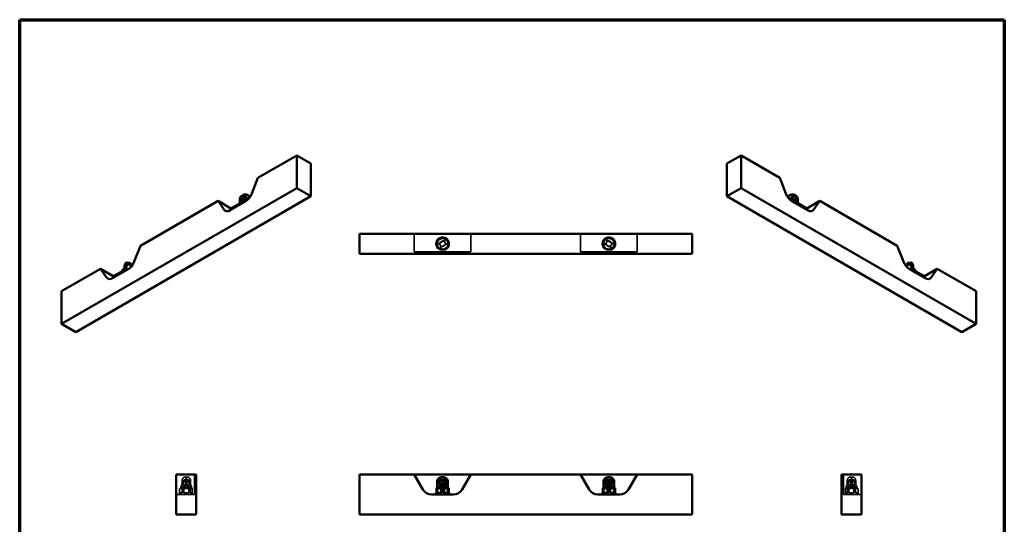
# Paper-space layout 'Sheet_1' of a CAD drawing. Header units: millimetres. Extents: x 1 to 117, y 1 to 117.
# Tile 6 of 6: x 1 to 117, y 58 to 117. Entities that reach past the tile are written whole.
import ezdxf

# ---------------------------------------------------------------- set-up
doc = ezdxf.new("R2010")
doc.units = ezdxf.units.MM
doc.linetypes.add('DASHED', pattern=[0.2068, 0.1655, -0.0413])
for name, color, linetype, lineweight in [('Border (ISO)', 7, 'Continuous', 70), ('Hidden (ISO)', 7, 'DASHED', 35), ('Visible (ISO)', 7, 'Continuous', 50), ('Visible Narrow (ISO)', 7, 'Continuous', 35)]:
    doc.layers.add(name, color=color, linetype=linetype, lineweight=lineweight)

# ---------------------------------------------------------------- blocks, each defined once
blk = doc.blocks.new('Borders Chauvet')
at = {"layer": 'Border (ISO)'}
for p, q in [((0.79, 117.32), (117.32, 117.32)), ((0.79, 0.79), (0.79, 117.32)), ((117.32, 117.32), (117.32, 0.79))]:
    blk.add_line(p, q, dxfattribs=at)

psp = doc.layouts.new('Sheet_1')

# ---------------------------------------------------------------- linework, layer by layer
at = {"layer": 'Hidden (ISO)', "ltscale": 26.224485}
for p, q in [((47.49, 92), (47.49, 89.87)), ((54.18, 92), (54.18, 89.87)), ((67.18, 92), (67.18, 89.87)), ((73.87, 92), (73.87, 89.87)), ((19.32, 61.17), (21.46, 61.17)), ((100.41, 61.17), (98.28, 61.17))]:
    psp.add_line(p, q, dxfattribs=at)
at = {"layer": 'Hidden (ISO)', "ltscale": 24.498201}
for p, q in [((50.11, 90.52), (50.11, 91.12)), ((50.21, 91.3), (50.73, 91.6)), ((50.94, 91.6), (51.46, 91.3)), ((51.57, 91.12), (51.57, 90.52)), ((69.79, 91.12), (69.79, 90.52)), ((70.42, 91.6), (69.9, 91.3)), ((71.15, 91.3), (70.63, 91.6)), ((71.25, 90.52), (71.25, 91.12))]:
    psp.add_line(p, q, dxfattribs=at)
at = {"layer": 'Hidden (ISO)', "ltscale": 22.947777}
for p, q in [((50.97, 91.18), (50.46, 90.89)), ((70.39, 91.18), (70.9, 90.89)), ((51.21, 90.75), (50.71, 90.46)), ((70.15, 90.75), (70.65, 90.46))]:
    psp.add_line(p, q, dxfattribs=at)
at = {"layer": 'Hidden (ISO)', "ltscale": 13.921444}
for p, q in [((50.97, 91.18), (51.22, 91.32)), ((70.39, 91.18), (70.14, 91.32)), ((50.71, 90.46), (50.46, 90.32)), ((70.65, 90.46), (70.9, 90.32))]:
    psp.add_line(p, q, dxfattribs=at)
at = {"layer": 'Hidden (ISO)', "ltscale": 30.222437}
for p, q in [((51.23, 90.76), (50.99, 91.19)), ((70.37, 91.19), (70.13, 90.76)), ((50.69, 90.45), (50.44, 90.88)), ((70.92, 90.88), (70.67, 90.45)), ((20.29, 63.22), (20.71, 63.22)), ((99.02, 63.22), (99.45, 63.22)), ((20.29, 62.9), (20.71, 62.9)), ((50.96, 62.9), (50.71, 62.9)), ((70.65, 62.9), (70.4, 62.9)), ((99.02, 62.9), (99.45, 62.9))]:
    psp.add_line(p, q, dxfattribs=at)
at = {"layer": 'Hidden (ISO)', "ltscale": 25.126461}
for p, q in [((48.51, 89.87), (47.49, 89.87)), ((54.18, 89.87), (53.16, 89.87)), ((68.2, 89.87), (67.18, 89.87)), ((73.87, 89.87), (72.85, 89.87)), ((21.46, 63.53), (21.46, 61.76)), ((98.28, 61.76), (98.28, 63.53))]:
    psp.add_line(p, q, dxfattribs=at)
at = {"layer": 'Hidden (ISO)', "ltscale": 25.319092}
for p, q in [((48.51, 89.87), (49.54, 89.87)), ((52.14, 89.87), (53.16, 89.87)), ((68.2, 89.87), (69.22, 89.87)), ((71.82, 89.87), (72.85, 89.87)), ((21.46, 61.17), (21.46, 61.76)), ((98.28, 61.76), (98.28, 61.17))]:
    psp.add_line(p, q, dxfattribs=at)
at = {"layer": 'Hidden (ISO)', "ltscale": 24.578541}
for p, q in [((52.14, 89.87), (49.54, 89.87)), ((71.82, 89.87), (69.22, 89.87))]:
    psp.add_line(p, q, dxfattribs=at)
at = {"layer": 'Hidden (ISO)', "ltscale": 13.921448}
for p, q in [((50.21, 90.74), (50.46, 90.89)), ((71.15, 90.74), (70.9, 90.89))]:
    psp.add_line(p, q, dxfattribs=at)
at = {"layer": 'Hidden (ISO)', "ltscale": 29.419594}
for p, q in [((50.63, 90.1), (50.21, 90.34)), ((51.46, 90.34), (51.05, 90.1)), ((69.9, 90.34), (70.31, 90.1)), ((70.73, 90.1), (71.15, 90.34))]:
    psp.add_line(p, q, dxfattribs=at)
at = {"layer": 'Hidden (ISO)', "ltscale": 25.970264}
for p, q in [((50.52, 90.1), (51.15, 90.1)), ((70.21, 90.1), (70.84, 90.1))]:
    psp.add_line(p, q, dxfattribs=at)
at = {"layer": 'Hidden (ISO)', "ltscale": 13.921449}
for p, q in [((51.46, 90.9), (51.21, 90.75)), ((69.9, 90.9), (70.15, 90.75))]:
    psp.add_line(p, q, dxfattribs=at)
at = {"layer": 'Hidden (ISO)', "ltscale": 10.76928}
for p, q in [((19.87, 62), (19.71, 61.84)), ((99.86, 62), (100.02, 61.84))]:
    psp.add_line(p, q, dxfattribs=at)
at = {"layer": 'Hidden (ISO)', "ltscale": 5.095852}
for p, q in [((19.72, 61.84), (19.71, 61.84)), ((100.01, 61.84), (100.02, 61.84))]:
    psp.add_line(p, q, dxfattribs=at)
at = {"layer": 'Hidden (ISO)', "ltscale": 27.401676}
for p, q in [((19.71, 61.17), (19.71, 61.84)), ((100.02, 61.84), (100.02, 61.17))]:
    psp.add_line(p, q, dxfattribs=at)
at = {"layer": 'Hidden (ISO)', "ltscale": 29.01354}
for p, q in [((19.72, 61.84), (19.72, 61.37)), ((20.02, 61.37), (20.02, 61.84)), ((20.2, 61.84), (20.2, 61.37)), ((20.8, 61.37), (20.8, 61.84)), ((20.98, 61.84), (20.98, 61.37)), ((98.75, 61.84), (98.75, 61.37)), ((98.93, 61.37), (98.93, 61.84)), ((99.53, 61.84), (99.53, 61.37)), ((99.71, 61.37), (99.71, 61.84)), ((100.01, 61.84), (100.01, 61.37))]:
    psp.add_line(p, q, dxfattribs=at)
at = {"layer": 'Hidden (ISO)', "ltscale": 5.91788}
for p, q in [((19.87, 62), (19.87, 62.12)), ((21.13, 62), (21.13, 62.12)), ((98.6, 62.12), (98.6, 62)), ((99.86, 62.12), (99.86, 62))]:
    psp.add_line(p, q, dxfattribs=at)
at = {"layer": 'Hidden (ISO)', "ltscale": 24.306326}
for p, q in [((21.13, 62), (19.87, 62)), ((98.6, 62), (99.86, 62))]:
    psp.add_line(p, q, dxfattribs=at)
at = {"layer": 'Hidden (ISO)', "ltscale": 23.410198}
for p, q in [((20.08, 62.11), (19.89, 62.11)), ((20.93, 62.11), (21.12, 62.11)), ((50.7, 62.11), (50.37, 62.11)), ((50.97, 62.11), (51.3, 62.11)), ((70.06, 62.11), (70.39, 62.11)), ((70.99, 62.11), (70.66, 62.11)), ((98.62, 62.11), (98.81, 62.11)), ((99.85, 62.11), (99.66, 62.11))]:
    psp.add_line(p, q, dxfattribs=at)
at = {"layer": 'Hidden (ISO)', "ltscale": 22.364609}
for p, q in [((20, 62.83), (20, 62.47)), ((21, 62.83), (21, 62.47)), ((50.46, 62.83), (50.46, 62.47)), ((70.9, 62.83), (70.9, 62.47)), ((98.73, 62.83), (98.73, 62.47)), ((99.74, 62.83), (99.74, 62.47))]:
    psp.add_line(p, q, dxfattribs=at)
at = {"layer": 'Hidden (ISO)', "ltscale": 10.191804}
for p, q in [((20.2, 61.84), (20.02, 61.84)), ((20.98, 61.84), (20.8, 61.84)), ((98.75, 61.84), (98.93, 61.84)), ((99.53, 61.84), (99.71, 61.84))]:
    psp.add_line(p, q, dxfattribs=at)
at = {"layer": 'Hidden (ISO)', "ltscale": 25.03767}
for p, q in [((20.24, 62.27), (20.77, 62.27)), ((50.99, 62.27), (50.68, 62.27)), ((70.68, 62.27), (70.37, 62.27)), ((98.97, 62.27), (99.5, 62.27))]:
    psp.add_line(p, q, dxfattribs=at)
at = {"layer": 'Hidden (ISO)', "ltscale": 22.364603}
for p, q in [((20.42, 62.47), (20.42, 62.83)), ((99.31, 62.47), (99.31, 62.83))]:
    psp.add_line(p, q, dxfattribs=at)
at = {"layer": 'Hidden (ISO)', "ltscale": 22.364601}
for p, q in [((20.58, 62.47), (20.58, 62.83)), ((99.16, 62.47), (99.16, 62.83))]:
    psp.add_line(p, q, dxfattribs=at)
at = {"layer": 'Hidden (ISO)', "ltscale": 6.207832}
for p, q in [((21.13, 62), (21.22, 61.9)), ((98.6, 62), (98.51, 61.9))]:
    psp.add_line(p, q, dxfattribs=at)
at = {"layer": 'Hidden (ISO)', "ltscale": 10.209755}
for p, q in [((21.22, 61.9), (21.22, 61.87)), ((98.51, 61.9), (98.51, 61.87))]:
    psp.add_line(p, q, dxfattribs=at)
at = {"layer": 'Hidden (ISO)', "ltscale": 31.296509}
for p, q in [((21.22, 61.87), (21.22, 61.37)), ((50.63, 61.87), (50.63, 61.37)), ((51.05, 61.37), (51.05, 61.87)), ((70.31, 61.37), (70.31, 61.87)), ((70.73, 61.87), (70.73, 61.37)), ((98.51, 61.87), (98.51, 61.37))]:
    psp.add_line(p, q, dxfattribs=at)
at = {"layer": 'Hidden (ISO)', "ltscale": 25.129641}
for p, q in [((20.02, 61.37), (19.72, 61.37)), ((20.8, 61.37), (20.2, 61.37)), ((98.93, 61.37), (99.53, 61.37)), ((99.71, 61.37), (100.01, 61.37))]:
    psp.add_line(p, q, dxfattribs=at)
at = {"layer": 'Hidden (ISO)', "ltscale": 24.119289}
for p, q in [((21.22, 61.37), (20.98, 61.37)), ((98.51, 61.37), (98.75, 61.37))]:
    psp.add_line(p, q, dxfattribs=at)
at = {"layer": 'Hidden (ISO)', "ltscale": 9.518778}
for p, q in [((21.22, 61.37), (21.22, 61.17)), ((50.52, 61.37), (50.52, 61.17)), ((51.15, 61.17), (51.15, 61.37)), ((70.21, 61.17), (70.21, 61.37)), ((70.84, 61.37), (70.84, 61.17)), ((98.51, 61.37), (98.51, 61.17))]:
    psp.add_line(p, q, dxfattribs=at)
at = {"layer": 'Hidden (ISO)', "ltscale": 25.585606}
for centre in [(50.84, 90.82), (70.52, 90.82)]:
    psp.add_circle(centre, 0.63, dxfattribs=at)
at = {"layer": 'Hidden (ISO)', "ltscale": 25.11762}
for centre in [(50.84, 90.82), (70.52, 90.82)]:
    psp.add_arc(centre, 0.787, 293.7533, 246.2467, dxfattribs=at)
at = {"layer": 'Hidden (ISO)', "ltscale": 25.852133}
for centre in [(20.29, 62.59), (20.71, 62.59), (99.02, 62.59), (99.45, 62.59)]:
    psp.add_ellipse(centre, major_axis=(0, 0.63), ratio=0.5, start_param=5.113699, end_param=7.452671, dxfattribs=at)
at = {"layer": 'Hidden (ISO)', "ltscale": 22.620617}
for centre, start_param, end_param in [((50.96, 62.59), 0, 1.169486), ((70.4, 62.59), 5.113699, 6.283185)]:
    psp.add_ellipse(centre, major_axis=(0, 0.63), ratio=0.866025, start_param=start_param, end_param=end_param, dxfattribs=at)
at = {"layer": 'Hidden (ISO)', "ltscale": 21.666374}
for centre, major_axis, ratio, start_param, end_param in [((20.5, 62.59), (0.608, -0.608), 0.267949, 4.049279, 4.45059), ((20.5, 62.59), (0.608, 0.608), 0.267949, 1.431285, 1.832596), ((20.5, 62.59), (0.608, -0.608), 0.267949, 1.308997, 1.710307), ((20.5, 62.59), (0.608, 0.608), 0.267949, 4.974188, 5.375499), ((50.84, 62.59), (0.546, -0.546), 0.57735, 3.78748, 4.18879), ((50.84, 62.59), (0.546, 0.546), 0.57735, 1.693085, 2.094395), ((70.52, 62.59), (-0.546, 0.546), 0.57735, 4.18879, 4.590101), ((70.52, 62.59), (-0.546, -0.546), 0.57735, 2.094395, 2.495706), ((99.23, 62.59), (-0.608, 0.608), 0.267949, 0.907687, 1.308997), ((99.23, 62.59), (-0.608, -0.608), 0.267949, 4.572878, 4.974188), ((99.23, 62.59), (-0.608, 0.608), 0.267949, 4.45059, 4.8519), ((99.23, 62.59), (-0.608, -0.608), 0.267949, 1.832596, 2.233906)]:
    psp.add_ellipse(centre, major_axis=major_axis, ratio=ratio, start_param=start_param, end_param=end_param, dxfattribs=at)
at = {"layer": 'Hidden (ISO)', "ltscale": 25.212025}
for centre, start_param, end_param in [((20.29, 62.59), 4.327992, 8.238377), ((99.45, 62.59), 4.327993, 8.238378)]:
    psp.add_ellipse(centre, major_axis=(0, 0.315), ratio=0.5, start_param=start_param, end_param=end_param, dxfattribs=at)
at = {"layer": 'Hidden (ISO)', "ltscale": 25.212027}
for centre, start_param, end_param in [((20.71, 62.59), 4.327993, 8.238378), ((99.02, 62.59), 4.327992, 8.238377)]:
    psp.add_ellipse(centre, major_axis=(0, 0.315), ratio=0.5, start_param=start_param, end_param=end_param, dxfattribs=at)
at = {"layer": 'Hidden (ISO)', "ltscale": 23.434624}
for centre, start_param, end_param in [((50.96, 62.59), 4.327992, 6.751132), ((70.4, 62.59), 5.815238, 8.238378)]:
    psp.add_ellipse(centre, major_axis=(0, 0.315), ratio=0.866025, start_param=start_param, end_param=end_param, dxfattribs=at)
at = {"layer": 'Hidden (ISO)', "ltscale": 23.298662}
for points, knots in [([(50.46, 90.89), (50.46, 90.89), (50.46, 90.89), (50.47, 90.89), (50.48, 90.9), (50.5, 90.92), (50.51, 90.93), (50.54, 90.96), (50.56, 90.99), (50.62, 91.04), (50.65, 91.07), (50.72, 91.1), (50.76, 91.12), (50.83, 91.14), (50.87, 91.15), (50.91, 91.16), (50.92, 91.16), (50.95, 91.17), (50.96, 91.17), (50.96, 91.18), (50.97, 91.18), (50.97, 91.18)], [-5.549832, -5.549832, -5.549832, -5.549832, -5.516355, -5.516355, -5.371698, -5.371698, -5.227041, -5.227041, -4.927212, -4.927212, -4.627383, -4.627383, -4.327554, -4.327554, -4.027725, -4.027725, -3.883068, -3.883068, -3.738411, -3.738411, -3.704933, -3.704933, -3.704933, -3.704933]), ([(70.9, 90.89), (70.9, 90.89), (70.9, 90.89), (70.89, 90.89), (70.88, 90.9), (70.86, 90.92), (70.85, 90.93), (70.82, 90.96), (70.8, 90.99), (70.74, 91.04), (70.71, 91.07), (70.64, 91.1), (70.6, 91.12), (70.53, 91.14), (70.49, 91.15), (70.45, 91.16), (70.44, 91.16), (70.41, 91.17), (70.4, 91.17), (70.4, 91.18), (70.39, 91.18), (70.39, 91.18)], [3.704934, 3.704934, 3.704934, 3.704934, 3.738411, 3.738411, 3.883068, 3.883068, 4.027725, 4.027725, 4.327554, 4.327554, 4.627383, 4.627383, 4.927212, 4.927212, 5.227041, 5.227041, 5.371698, 5.371698, 5.516355, 5.516355, 5.549833, 5.549833, 5.549833, 5.549833]), ([(51.21, 90.75), (51.21, 90.75), (51.21, 90.75), (51.2, 90.75), (51.19, 90.74), (51.18, 90.72), (51.17, 90.71), (51.14, 90.68), (51.11, 90.65), (51.06, 90.6), (51.02, 90.58), (50.96, 90.54), (50.92, 90.52), (50.84, 90.5), (50.81, 90.49), (50.77, 90.48), (50.75, 90.48), (50.73, 90.47), (50.72, 90.47), (50.71, 90.46), (50.71, 90.46), (50.71, 90.46)], [-5.549832, -5.549832, -5.549832, -5.549832, -5.516355, -5.516355, -5.371698, -5.371698, -5.227041, -5.227041, -4.927212, -4.927212, -4.627383, -4.627383, -4.327554, -4.327554, -4.027725, -4.027725, -3.883068, -3.883068, -3.738411, -3.738411, -3.704933, -3.704933, -3.704933, -3.704933]), ([(70.15, 90.75), (70.15, 90.75), (70.15, 90.75), (70.16, 90.75), (70.17, 90.74), (70.18, 90.72), (70.19, 90.71), (70.22, 90.68), (70.25, 90.65), (70.3, 90.6), (70.34, 90.58), (70.4, 90.54), (70.44, 90.52), (70.52, 90.5), (70.55, 90.49), (70.59, 90.48), (70.61, 90.48), (70.63, 90.47), (70.64, 90.47), (70.65, 90.46), (70.65, 90.46), (70.65, 90.46)], [3.704934, 3.704934, 3.704934, 3.704934, 3.738411, 3.738411, 3.883068, 3.883068, 4.027725, 4.027725, 4.327554, 4.327554, 4.627383, 4.627383, 4.927212, 4.927212, 5.227041, 5.227041, 5.371698, 5.371698, 5.516355, 5.516355, 5.549833, 5.549833, 5.549833, 5.549833]), ([(20.43, 62.47), (20.43, 62.46), (20.43, 62.46), (20.43, 62.44), (20.42, 62.42), (20.4, 62.39), (20.39, 62.37), (20.36, 62.33), (20.33, 62.31), (20.28, 62.28), (20.26, 62.27), (20.22, 62.27), (20.2, 62.28), (20.18, 62.31), (20.17, 62.33), (20.16, 62.37), (20.16, 62.39), (20.15, 62.42), (20.15, 62.44), (20.14, 62.46), (20.14, 62.46), (20.14, 62.47)], [3.704934, 3.704934, 3.704934, 3.704934, 3.738411, 3.738411, 3.883068, 3.883068, 4.027725, 4.027725, 4.327554, 4.327554, 4.627383, 4.627383, 4.927212, 4.927212, 5.227041, 5.227041, 5.371698, 5.371698, 5.516355, 5.516355, 5.549833, 5.549833, 5.549833, 5.549833]), ([(20.57, 62.47), (20.57, 62.46), (20.57, 62.46), (20.58, 62.44), (20.58, 62.42), (20.6, 62.39), (20.61, 62.37), (20.64, 62.33), (20.67, 62.31), (20.72, 62.28), (20.75, 62.27), (20.79, 62.27), (20.8, 62.28), (20.82, 62.31), (20.83, 62.33), (20.84, 62.37), (20.84, 62.39), (20.85, 62.42), (20.85, 62.44), (20.86, 62.46), (20.86, 62.46), (20.86, 62.47)], [3.704934, 3.704934, 3.704934, 3.704934, 3.738411, 3.738411, 3.883068, 3.883068, 4.027725, 4.027725, 4.327554, 4.327554, 4.627383, 4.627383, 4.927212, 4.927212, 5.227041, 5.227041, 5.371698, 5.371698, 5.516355, 5.516355, 5.549833, 5.549833, 5.549833, 5.549833]), ([(99.17, 62.47), (99.17, 62.46), (99.16, 62.46), (99.16, 62.44), (99.15, 62.42), (99.14, 62.39), (99.13, 62.37), (99.09, 62.33), (99.07, 62.31), (99.01, 62.28), (98.99, 62.27), (98.95, 62.27), (98.93, 62.28), (98.91, 62.31), (98.9, 62.33), (98.89, 62.37), (98.89, 62.39), (98.88, 62.42), (98.88, 62.44), (98.88, 62.46), (98.88, 62.46), (98.87, 62.47)], [-5.549832, -5.549832, -5.549832, -5.549832, -5.516355, -5.516355, -5.371698, -5.371698, -5.227041, -5.227041, -4.927212, -4.927212, -4.627383, -4.627383, -4.327554, -4.327554, -4.027725, -4.027725, -3.883068, -3.883068, -3.738411, -3.738411, -3.704933, -3.704933, -3.704933, -3.704933]), ([(99.3, 62.47), (99.3, 62.46), (99.3, 62.46), (99.31, 62.44), (99.31, 62.42), (99.33, 62.39), (99.34, 62.37), (99.37, 62.33), (99.4, 62.31), (99.45, 62.28), (99.48, 62.27), (99.52, 62.27), (99.53, 62.28), (99.56, 62.31), (99.56, 62.33), (99.57, 62.37), (99.58, 62.39), (99.58, 62.42), (99.59, 62.44), (99.59, 62.46), (99.59, 62.46), (99.59, 62.47)], [-5.549832, -5.549832, -5.549832, -5.549832, -5.516355, -5.516355, -5.371698, -5.371698, -5.227041, -5.227041, -4.927212, -4.927212, -4.627383, -4.627383, -4.327554, -4.327554, -4.027725, -4.027725, -3.883068, -3.883068, -3.738411, -3.738411, -3.704933, -3.704933, -3.704933, -3.704933])]:
    psp.add_open_spline(points, degree=3, knots=knots, dxfattribs=at)
at = {"layer": 'Hidden (ISO)', "ltscale": 25.111591}
for points, weights in [([(20.02, 61.84), (19.87, 61.95), (19.72, 61.84)], [1.33766233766, 1.44612144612, 1.33766233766]), ([(20.2, 61.84), (20.5, 61.95), (20.8, 61.84)], [1, 1.08108108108, 1]), ([(99.53, 61.84), (99.23, 61.95), (98.93, 61.84)], [1, 1.08108108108, 1]), ([(100.01, 61.84), (99.86, 61.95), (99.71, 61.84)], [1.33766233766, 1.44612144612, 1.33766233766])]:
    psp.add_rational_spline(points, weights, degree=2, dxfattribs=at)
at = {"layer": 'Hidden (ISO)', "ltscale": 25.286861}
for points, knots in [([(20, 62.47), (20, 62.42), (19.99, 62.37), (19.97, 62.3), (19.96, 62.28), (19.95, 62.24), (19.94, 62.22), (19.92, 62.19), (19.91, 62.18), (19.89, 62.15), (19.89, 62.14), (19.87, 62.12), (19.87, 62.11), (19.89, 62.11), (19.9, 62.11), (19.92, 62.11), (19.94, 62.11), (19.97, 62.11), (20, 62.11), (20.04, 62.11), (20.07, 62.11), (20.16, 62.11), (20.23, 62.12), (20.32, 62.14), (20.35, 62.15), (20.4, 62.18), (20.43, 62.19), (20.47, 62.22), (20.49, 62.24), (20.52, 62.28), (20.53, 62.3), (20.57, 62.37), (20.58, 62.42), (20.58, 62.47)], [-6.782776, -6.782776, -6.782776, -6.782776, -6.410433, -6.410433, -6.224261, -6.224261, -6.03809, -6.03809, -5.829904, -5.829904, -5.621718, -5.621718, -5.071784, -5.071784, -4.796818, -4.796818, -4.521851, -4.521851, -4.246884, -4.246884, -3.971917, -3.971917, -3.421983, -3.421983, -3.213797, -3.213797, -3.005611, -3.005611, -2.81944, -2.81944, -2.633268, -2.633268, -2.260925, -2.260925, -2.260925, -2.260925]), ([(99.16, 62.47), (99.16, 62.42), (99.17, 62.37), (99.2, 62.3), (99.22, 62.28), (99.25, 62.24), (99.27, 62.22), (99.31, 62.19), (99.33, 62.18), (99.39, 62.15), (99.42, 62.14), (99.51, 62.12), (99.57, 62.11), (99.66, 62.11), (99.69, 62.11), (99.74, 62.11), (99.76, 62.11), (99.8, 62.11), (99.81, 62.11), (99.84, 62.11), (99.85, 62.11), (99.87, 62.11), (99.87, 62.12), (99.85, 62.14), (99.84, 62.15), (99.82, 62.18), (99.81, 62.19), (99.8, 62.22), (99.79, 62.24), (99.77, 62.28), (99.76, 62.3), (99.74, 62.37), (99.74, 62.42), (99.74, 62.47)], [-6.782776, -6.782776, -6.782776, -6.782776, -6.410433, -6.410433, -6.224261, -6.224261, -6.03809, -6.03809, -5.829904, -5.829904, -5.621718, -5.621718, -5.071784, -5.071784, -4.796818, -4.796818, -4.521851, -4.521851, -4.246884, -4.246884, -3.971917, -3.971917, -3.421983, -3.421983, -3.213797, -3.213797, -3.005611, -3.005611, -2.81944, -2.81944, -2.633268, -2.633268, -2.260926, -2.260926, -2.260926, -2.260926])]:
    psp.add_open_spline(points, degree=3, knots=knots, dxfattribs=at)
at = {"layer": 'Hidden (ISO)', "ltscale": 25.2878}
for points, knots in [([(21, 62.47), (21, 62.44), (21.01, 62.41), (21.02, 62.36), (21.02, 62.33), (21.04, 62.28), (21.05, 62.26), (21.07, 62.22), (21.07, 62.2), (21.09, 62.17), (21.1, 62.16), (21.12, 62.14), (21.12, 62.13), (21.13, 62.12), (21.13, 62.11), (21.11, 62.11), (21.1, 62.11), (21.08, 62.11), (21.06, 62.11), (21.03, 62.11), (21.01, 62.11), (20.97, 62.11), (20.94, 62.11), (20.87, 62.11), (20.81, 62.12), (20.72, 62.13), (20.69, 62.14), (20.64, 62.16), (20.61, 62.17), (20.56, 62.2), (20.54, 62.22), (20.5, 62.26), (20.48, 62.28), (20.45, 62.33), (20.44, 62.36), (20.43, 62.41), (20.42, 62.44), (20.42, 62.47)], [0, 0, 0, 0, 0.209937, 0.209937, 0.419874, 0.419874, 0.62981, 0.62981, 0.839747, 0.839747, 1.056867, 1.056867, 1.273988, 1.273988, 1.767803, 1.767803, 2.014711, 2.014711, 2.261618, 2.261618, 2.508526, 2.508526, 2.755434, 2.755434, 3.249249, 3.249249, 3.466369, 3.466369, 3.683489, 3.683489, 3.893426, 3.893426, 4.103363, 4.103363, 4.3133, 4.3133, 4.523236, 4.523236, 4.523236, 4.523236]), ([(98.73, 62.47), (98.73, 62.44), (98.73, 62.41), (98.72, 62.36), (98.71, 62.33), (98.7, 62.28), (98.69, 62.26), (98.67, 62.22), (98.66, 62.2), (98.64, 62.17), (98.63, 62.16), (98.62, 62.14), (98.61, 62.13), (98.6, 62.12), (98.6, 62.11), (98.62, 62.11), (98.63, 62.11), (98.66, 62.11), (98.67, 62.11), (98.7, 62.11), (98.72, 62.11), (98.77, 62.11), (98.79, 62.11), (98.87, 62.11), (98.93, 62.12), (99.01, 62.13), (99.04, 62.14), (99.1, 62.16), (99.13, 62.17), (99.17, 62.2), (99.2, 62.22), (99.24, 62.26), (99.25, 62.28), (99.28, 62.33), (99.29, 62.36), (99.31, 62.41), (99.31, 62.44), (99.31, 62.47)], [-9.046473, -9.046473, -9.046473, -9.046473, -8.836536, -8.836536, -8.626599, -8.626599, -8.416663, -8.416663, -8.206726, -8.206726, -7.989605, -7.989605, -7.772485, -7.772485, -7.27867, -7.27867, -7.031762, -7.031762, -6.784855, -6.784855, -6.537947, -6.537947, -6.291039, -6.291039, -5.797224, -5.797224, -5.580104, -5.580104, -5.362983, -5.362983, -5.153047, -5.153047, -4.94311, -4.94311, -4.733173, -4.733173, -4.523236, -4.523236, -4.523236, -4.523236])]:
    psp.add_open_spline(points, degree=3, knots=knots, dxfattribs=at)
at = {"layer": 'Hidden (ISO)', "ltscale": 29.987049}
for points in [[(21.22, 61.87), (21.11, 61.93), (20.98, 61.84)], [(98.51, 61.87), (98.63, 61.93), (98.75, 61.84)]]:
    psp.add_rational_spline(points, [1.02514225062, 1.06552563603, 1], degree=2, dxfattribs=at)
at = {"layer": 'Hidden (ISO)', "ltscale": 24.943213}
for points, knots in [([(50.46, 62.47), (50.46, 62.44), (50.46, 62.41), (50.47, 62.36), (50.48, 62.33), (50.51, 62.28), (50.52, 62.26), (50.56, 62.22), (50.58, 62.2), (50.62, 62.17), (50.65, 62.16), (50.7, 62.14), (50.73, 62.13), (50.82, 62.12), (50.89, 62.11), (51, 62.11), (51.03, 62.11), (51.09, 62.11), (51.12, 62.11), (51.18, 62.11), (51.21, 62.11), (51.26, 62.11), (51.29, 62.11), (51.36, 62.11), (51.39, 62.12), (51.43, 62.13), (51.44, 62.14), (51.45, 62.16), (51.46, 62.17), (51.47, 62.2), (51.47, 62.22), (51.47, 62.24), (51.47, 62.25), (51.47, 62.26)], [-9.046473, -9.046473, -9.046473, -9.046473, -8.836536, -8.836536, -8.626599, -8.626599, -8.416663, -8.416663, -8.206726, -8.206726, -7.989605, -7.989605, -7.772485, -7.772485, -7.27867, -7.27867, -7.031762, -7.031762, -6.784855, -6.784855, -6.537947, -6.537947, -6.291039, -6.291039, -5.797224, -5.797224, -5.580104, -5.580104, -5.362983, -5.362983, -5.153047, -5.153047, -5.088536, -5.088536, -5.088536, -5.088536]), ([(70.9, 62.47), (70.9, 62.44), (70.9, 62.41), (70.89, 62.36), (70.88, 62.33), (70.85, 62.28), (70.84, 62.26), (70.8, 62.22), (70.78, 62.2), (70.74, 62.17), (70.71, 62.16), (70.66, 62.14), (70.63, 62.13), (70.54, 62.12), (70.47, 62.11), (70.36, 62.11), (70.33, 62.11), (70.27, 62.11), (70.24, 62.11), (70.18, 62.11), (70.15, 62.11), (70.1, 62.11), (70.07, 62.11), (70, 62.11), (69.97, 62.12), (69.93, 62.13), (69.92, 62.14), (69.91, 62.16), (69.9, 62.17), (69.9, 62.2), (69.89, 62.22), (69.89, 62.24), (69.89, 62.25), (69.89, 62.26)], [0, 0, 0, 0, 0.209937, 0.209937, 0.419874, 0.419874, 0.62981, 0.62981, 0.839747, 0.839747, 1.056867, 1.056867, 1.273988, 1.273988, 1.767803, 1.767803, 2.014711, 2.014711, 2.261618, 2.261618, 2.508526, 2.508526, 2.755434, 2.755434, 3.249249, 3.249249, 3.466369, 3.466369, 3.683489, 3.683489, 3.893426, 3.893426, 3.957937, 3.957937, 3.957937, 3.957937])]:
    psp.add_open_spline(points, degree=3, knots=knots, dxfattribs=at)
at = {"layer": 'Hidden (ISO)', "ltscale": 25.933031}
for points in [[(51.05, 61.87), (50.84, 61.93), (50.63, 61.87)], [(70.31, 61.87), (70.52, 61.93), (70.73, 61.87)]]:
    psp.add_rational_spline(points, [1.02527295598, 1.06727867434, 1.02527295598], degree=2, dxfattribs=at)
at = {"layer": 'Hidden (ISO)', "ltscale": 22.586937}
for points, knots in [([(51.21, 62.47), (51.21, 62.46), (51.21, 62.46), (51.2, 62.44), (51.19, 62.42), (51.18, 62.39), (51.17, 62.37), (51.14, 62.33), (51.11, 62.31), (51.06, 62.28), (51.02, 62.27), (50.96, 62.27), (50.92, 62.28), (50.87, 62.3), (50.85, 62.31), (50.84, 62.32)], [-5.549832, -5.549832, -5.549832, -5.549832, -5.516355, -5.516355, -5.371698, -5.371698, -5.227041, -5.227041, -4.927212, -4.927212, -4.627383, -4.627383, -4.327554, -4.327554, -4.207609, -4.207609, -4.207609, -4.207609]), ([(70.15, 62.47), (70.15, 62.46), (70.15, 62.46), (70.16, 62.44), (70.17, 62.42), (70.18, 62.39), (70.19, 62.37), (70.22, 62.33), (70.25, 62.31), (70.3, 62.28), (70.34, 62.27), (70.4, 62.27), (70.44, 62.28), (70.49, 62.3), (70.51, 62.31), (70.52, 62.32)], [3.704934, 3.704934, 3.704934, 3.704934, 3.738411, 3.738411, 3.883068, 3.883068, 4.027725, 4.027725, 4.327554, 4.327554, 4.627383, 4.627383, 4.927212, 4.927212, 5.047157, 5.047157, 5.047157, 5.047157])]:
    psp.add_open_spline(points, degree=3, knots=knots, dxfattribs=at)
at = {"layer": 'Visible (ISO)'}
for p, q in [((28.99, 98.62), (33.58, 101.26)), ((33.58, 101.26), (35.25, 100.3)), ((33.58, 101.26), (33.58, 97.41)), ((35.25, 96.44), (35.25, 100.3)), ((86.16, 101.26), (84.48, 100.3)), ((84.48, 100.3), (84.48, 96.44)), ((86.16, 101.26), (90.74, 98.62)), ((86.16, 97.41), (86.16, 101.26)), ((28.99, 98.62), (28.27, 96.75)), ((91.47, 96.75), (90.74, 98.62)), ((33.58, 97.41), (5.75, 81.34)), ((33.58, 97.41), (35.25, 96.44)), ((86.16, 97.41), (84.48, 96.44)), ((113.98, 81.34), (86.16, 97.41)), ((7.42, 80.38), (35.25, 96.44)), ((15.07, 90.58), (24.26, 95.88)), ((24.26, 95.88), (25.77, 95.01)), ((24.98, 94.85), (24.26, 95.88)), ((27.55, 95.85), (25.71, 94.79)), ((25.77, 95.01), (26.79, 95.6)), ((26.83, 95.66), (26.83, 96.13)), ((26.84, 96.25), (26.84, 95.95)), ((26.84, 95.44), (26.84, 95.66)), ((27.02, 95.77), (26.9, 95.71)), ((26.98, 95.75), (26.98, 95.53)), ((27.44, 95.97), (27.67, 96.11)), ((27.96, 96.22), (27.96, 96.42)), ((27.98, 96.38), (28.02, 96.29)), ((28.01, 96.31), (28.04, 96.32)), ((84.48, 96.44), (112.31, 80.38)), ((91.7, 96.32), (91.72, 96.31)), ((91.72, 96.29), (91.76, 96.38)), ((91.78, 96.22), (91.78, 96.42)), ((92.07, 96.11), (92.3, 95.97)), ((94.03, 94.79), (92.19, 95.85)), ((92.72, 95.77), (92.83, 95.71)), ((92.75, 95.75), (92.75, 95.53)), ((92.9, 96.25), (92.9, 95.95)), ((92.9, 96.13), (92.9, 95.66)), ((92.9, 95.44), (92.9, 95.66)), ((92.95, 95.6), (93.97, 95.01)), ((95.48, 95.88), (93.97, 95.01)), ((95.48, 95.88), (94.75, 94.85)), ((95.48, 95.88), (104.66, 90.58)), ((25.86, 94.88), (25.77, 95.01)), ((93.97, 95.01), (93.87, 94.88)), ((41, 92), (41, 89.64)), ((80.36, 92), (41, 92)), ((80.36, 92), (80.36, 89.64)), ((15.07, 90.58), (14.35, 88.72)), ((105.39, 88.72), (104.66, 90.58)), ((13.88, 88.55), (13.4, 88.62)), ((41, 89.64), (80.36, 89.64)), ((106.33, 88.62), (105.86, 88.55)), ((5.75, 85.2), (10.34, 87.85)), ((10.34, 87.85), (11.85, 86.98)), ((11.06, 86.82), (10.34, 87.85)), ((13.63, 87.82), (11.79, 86.75)), ((11.85, 86.98), (12.87, 87.56)), ((12.92, 87.62), (12.92, 87.41)), ((13.1, 87.73), (12.98, 87.67)), ((13.06, 87.49), (13.06, 87.71)), ((13.15, 87.87), (13.15, 87.87)), ((13.45, 88.52), (13.45, 88.22)), ((13.93, 88.15), (13.93, 88.45)), ((13.93, 88.18), (14.12, 88.29)), ((105.62, 88.29), (105.81, 88.18)), ((105.81, 88.15), (105.81, 88.45)), ((107.95, 86.75), (106.11, 87.82)), ((106.28, 88.52), (106.28, 88.22)), ((106.58, 87.87), (106.58, 87.87)), ((106.64, 87.73), (106.75, 87.67)), ((106.67, 87.49), (106.67, 87.71)), ((106.82, 87.62), (106.82, 87.41)), ((106.87, 87.56), (107.89, 86.98)), ((109.39, 87.85), (107.89, 86.98)), ((109.39, 87.85), (108.67, 86.82)), ((109.39, 87.85), (113.98, 85.2)), ((11.94, 86.84), (11.85, 86.98)), ((107.89, 86.98), (107.79, 86.84)), ((5.75, 81.34), (5.75, 85.2)), ((113.98, 85.2), (113.98, 81.34)), ((5.75, 81.34), (7.42, 80.38)), ((113.98, 81.34), (112.31, 80.38)), ((19.32, 63.53), (21.68, 63.53)), ((19.32, 63.53), (19.32, 58.81)), ((21.68, 58.81), (21.68, 63.53)), ((41, 63.53), (47.49, 63.53)), ((41, 58.81), (41, 63.53)), ((47.49, 63.53), (54.18, 63.53)), ((48.51, 61.76), (47.49, 63.53)), ((50.96, 63.22), (50.71, 63.22)), ((54.18, 63.53), (53.16, 61.76)), ((54.18, 63.53), (67.18, 63.53)), ((67.18, 63.53), (73.87, 63.53)), ((68.2, 61.76), (67.18, 63.53)), ((70.65, 63.22), (70.4, 63.22)), ((73.87, 63.53), (72.85, 61.76)), ((73.87, 63.53), (80.36, 63.53)), ((80.36, 63.53), (80.36, 58.81)), ((98.05, 63.53), (98.05, 58.81)), ((100.41, 63.53), (98.05, 63.53)), ((100.41, 58.81), (100.41, 63.53)), ((50.21, 62), (50.11, 61.9)), ((50.11, 61.84), (50.11, 61.9)), ((50.11, 61.84), (50.21, 61.84)), ((50.11, 61.84), (50.11, 61.37)), ((50.21, 62.47), (50.21, 62.83)), ((50.21, 62.26), (50.21, 62)), ((50.21, 62), (51.47, 62)), ((50.21, 61.37), (50.21, 61.84)), ((50.73, 61.84), (50.94, 61.84)), ((50.73, 61.84), (50.73, 61.37)), ((50.94, 61.37), (50.94, 61.84)), ((51.22, 62.83), (51.22, 62.47)), ((51.46, 62.47), (51.46, 62.83)), ((51.46, 61.84), (51.57, 61.84)), ((51.46, 61.84), (51.46, 61.37)), ((51.47, 62.26), (51.47, 62)), ((51.47, 62), (51.57, 61.9)), ((51.57, 61.9), (51.57, 61.84)), ((51.57, 61.37), (51.57, 61.84)), ((69.89, 62), (69.79, 61.9)), ((69.79, 61.9), (69.79, 61.84)), ((69.9, 61.84), (69.79, 61.84)), ((69.79, 61.37), (69.79, 61.84)), ((69.89, 62), (69.89, 62.26)), ((71.15, 62), (69.89, 62)), ((69.9, 62.47), (69.9, 62.83)), ((69.9, 61.84), (69.9, 61.37)), ((70.14, 62.83), (70.14, 62.47)), ((70.63, 61.84), (70.42, 61.84)), ((70.42, 61.37), (70.42, 61.84)), ((70.63, 61.84), (70.63, 61.37)), ((71.15, 62.47), (71.15, 62.83)), ((71.15, 62), (71.15, 62.26)), ((71.15, 62), (71.25, 61.9)), ((71.25, 61.84), (71.15, 61.84)), ((71.15, 61.37), (71.15, 61.84)), ((71.25, 61.84), (71.25, 61.9)), ((71.25, 61.84), (71.25, 61.37)), ((52.14, 61.17), (49.54, 61.17)), ((50.05, 61.37), (50.11, 61.37)), ((50.05, 61.37), (50.05, 61.17)), ((50.21, 61.37), (50.73, 61.37)), ((50.94, 61.37), (51.46, 61.37)), ((51.57, 61.37), (51.63, 61.37)), ((51.63, 61.37), (51.63, 61.17)), ((71.82, 61.17), (69.22, 61.17)), ((69.79, 61.37), (69.74, 61.37)), ((69.74, 61.17), (69.74, 61.37)), ((70.42, 61.37), (69.9, 61.37)), ((71.15, 61.37), (70.63, 61.37)), ((71.31, 61.37), (71.25, 61.37)), ((71.31, 61.17), (71.31, 61.37)), ((19.32, 58.81), (21.68, 58.81)), ((80.36, 58.81), (41, 58.81)), ((100.41, 58.81), (98.05, 58.81))]:
    psp.add_line(p, q, dxfattribs=at)
for centre, start, end in [((49.54, 62.35), 210, 270), ((52.14, 62.35), 270, 330), ((69.22, 62.35), 210, 270), ((71.82, 62.35), 270, 330)]:
    psp.add_arc(centre, 1.18, start, end, dxfattribs=at)
for centre, major_axis, ratio, start_param, end_param in [((27.55, 96.82), (-0.59, -1.02), 0.57735, 0.785398, 1.832596), ((92.19, 96.82), (-0.59, 1.02), 0.57735, 1.308997, 2.356195), ((27.46, 96), (0.19, -0.861), 0.697902, 4.266539, 4.40605), ((27.4, 96.13), (0.571, 0.265), 0.788675, 0.050431, 2.389403), ((27.46, 95.39), (0.787, 0), 0.57735, 2.222356, 2.490033), ((27.46, 95.51), (0.63, 0), 0.57735, 1.384481, 2.356194), ((27.4, 96.13), (-0.286, -0.133), 0.788675, 2.406317, 6.316702), ((27.52, 95.86), (0.286, 0.133), 0.788675, 0.654827, 2.222702), ((27.46, 96), (0.19, -0.861), 0.697902, 1.761512, 1.927567), ((92.27, 96), (-0.19, -0.861), 0.697902, 4.355619, 4.521673), ((92.34, 96.13), (-0.571, 0.265), 0.788675, 3.893783, 6.232754), ((92.34, 96.13), (0.286, -0.133), 0.788675, 6.249669, 10.160054), ((92.21, 95.86), (-0.286, 0.133), 0.788675, 4.060484, 5.628358), ((92.27, 95.51), (-0.63, 0), 0.57735, 3.926991, 4.898704), ((92.27, 95.39), (-0.787, 0), 0.57735, 3.793153, 4.060829), ((92.27, 96), (-0.19, -0.861), 0.697902, 1.877136, 2.016647), ((25.71, 95.75), (-0.59, -1.02), 0.57735, 6.021386, 7.068584), ((94.03, 95.75), (0.59, -1.02), 0.57735, 5.497787, 6.544985), ((13.3, 88), (0.096, 0.623), 0.211325, 5.745614, 8.084586), ((13.63, 88.78), (-0.59, -1.02), 0.57735, 0.785398, 1.832596), ((106.11, 88.78), (-0.59, 1.02), 0.57735, 1.308997, 2.356195), ((106.43, 88), (-0.096, 0.623), 0.211325, 4.481785, 6.820757), ((13.54, 87.35), (-0.787, 0), 0.57735, 5.363949, 5.631625), ((13.54, 87.48), (-0.63, 0), 0.57735, 4.526074, 5.497787), ((13.3, 88), (0.048, 0.311), 0.211325, 4.959907, 8.139903), ((13.54, 87.96), (0.568, -0.663), 0.410754, 1.755854, 2.157164), ((13.54, 87.96), (0.619, 0.531), 0.218386, 0.722629, 1.123939), ((13.78, 87.92), (0.096, 0.623), 0.211325, 5.745614, 6.283185), ((105.96, 87.92), (-0.096, 0.623), 0.211325, 0, 0.537572), ((106.19, 87.96), (-0.619, 0.531), 0.218386, 5.159246, 5.560556), ((106.19, 87.96), (-0.568, -0.663), 0.410754, 4.126021, 4.527332), ((106.19, 87.48), (0.63, 0), 0.57735, 0.785398, 1.757112), ((106.43, 88), (-0.048, 0.311), 0.211325, 4.426468, 7.606463), ((106.19, 87.35), (0.787, 0), 0.57735, 0.65156, 0.919236), ((11.79, 87.72), (-0.59, -1.02), 0.57735, 6.021386, 7.068584), ((107.95, 87.72), (0.59, -1.02), 0.57735, 5.497787, 6.544985), ((50.71, 62.59), (0, 0.63), 0.866025, 5.113699, 7.452671), ((50.96, 62.59), (0, 0.63), 0.866025, 5.113699, 6.283185), ((70.4, 62.59), (0, 0.63), 0.866025, 0, 1.169486), ((70.65, 62.59), (0, 0.63), 0.866025, 5.113699, 7.452671), ((50.71, 62.59), (0, 0.315), 0.866025, 4.327993, 8.238378), ((50.96, 62.59), (0, -0.315), 0.866025, 3.60954, 5.096785), ((50.84, 62.59), (0.546, -0.546), 0.57735, 1.047198, 1.448508), ((50.84, 62.59), (0.546, 0.546), 0.57735, 5.235988, 5.637298), ((70.52, 62.59), (-0.546, 0.546), 0.57735, 0.645887, 1.047198), ((70.52, 62.59), (-0.546, -0.546), 0.57735, 4.834677, 5.235988), ((70.65, 62.59), (0, 0.315), 0.866025, 4.327992, 8.238377), ((70.4, 62.59), (0, -0.315), 0.866025, 1.1864, 2.673646)]:
    psp.add_ellipse(centre, major_axis=major_axis, ratio=ratio, start_param=start_param, end_param=end_param, dxfattribs=at)
for points, weights in [([(26.84, 95.66), (26.76, 95.59), (26.69, 95.36)], [1, 1.07656028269, 1.00853746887]), ([(27.53, 95.84), (27.26, 95.88), (26.98, 95.75)], [1.34908258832, 1.44007414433, 1.33766233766]), ([(92.75, 95.75), (92.48, 95.88), (92.21, 95.84)], [1.33766233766, 1.44007414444, 1.34908258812]), ([(92.9, 95.66), (92.97, 95.59), (93.05, 95.36)], [1, 1.07656028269, 1.00853746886]), ([(12.92, 87.62), (12.84, 87.55), (12.77, 87.32)], [1.33766233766, 1.44007414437, 1.34908258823]), ([(13.06, 87.71), (13.34, 87.84), (13.61, 87.8)], [1, 1.07656028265, 1.00853746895]), ([(106.67, 87.71), (106.4, 87.84), (106.13, 87.8)], [1, 1.07656028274, 1.00853746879]), ([(106.97, 87.32), (106.89, 87.55), (106.82, 87.62)], [1.34908258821, 1.44007414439, 1.33766233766]), ([(50.73, 61.84), (50.47, 61.95), (50.21, 61.84)], [1.33766233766, 1.44612144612, 1.33766233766]), ([(50.94, 61.84), (51.2, 61.95), (51.46, 61.84)], [1, 1.08108108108, 1]), ([(70.42, 61.84), (70.16, 61.95), (69.9, 61.84)], [1, 1.08108108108, 1]), ([(71.15, 61.84), (70.89, 61.95), (70.63, 61.84)], [1.33766233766, 1.44612144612, 1.33766233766])]:
    psp.add_rational_spline(points, weights, degree=2, dxfattribs=at)
for points, knots in [([(26.84, 95.95), (26.84, 95.91), (26.84, 95.87), (26.85, 95.84), (26.85, 95.83), (26.86, 95.82), (26.86, 95.81), (26.88, 95.81), (26.89, 95.81), (26.91, 95.82), (26.93, 95.83), (26.98, 95.85), (27.03, 95.88), (27.13, 95.92), (27.16, 95.93), (27.23, 95.95), (27.26, 95.96), (27.33, 95.97), (27.37, 95.97), (27.45, 95.97), (27.48, 95.97), (27.58, 95.97), (27.65, 95.96), (27.7, 95.96)], [-6.782776, -6.782776, -6.782776, -6.782776, -6.410433, -6.410433, -6.224261, -6.224261, -6.03809, -6.03809, -5.829904, -5.829904, -5.621718, -5.621718, -5.071784, -5.071784, -4.796818, -4.796818, -4.521851, -4.521851, -4.246884, -4.246884, -3.971917, -3.971917, -3.519995, -3.519995, -3.519995, -3.519995]), ([(27.17, 95.93), (27.16, 95.94), (27.15, 95.94), (27.14, 95.96), (27.13, 95.97), (27.12, 95.99), (27.12, 95.99), (27.12, 95.99)], [5.2818965, 5.2818965, 5.2818965, 5.2818965, 5.371698, 5.371698, 5.5163551, 5.5163551, 5.5498329, 5.5498329, 5.5498329, 5.5498329]), ([(27.68, 96.08), (27.68, 96.08), (27.68, 96.07), (27.67, 96.05), (27.66, 96.04), (27.63, 96.01), (27.62, 96), (27.59, 95.98), (27.58, 95.98), (27.57, 95.97)], [3.7049339, 3.7049339, 3.7049339, 3.7049339, 3.7384111, 3.7384111, 3.8830681, 3.8830681, 4.0277252, 4.0277252, 4.1313829, 4.1313829, 4.1313829, 4.1313829]), ([(92.03, 95.96), (92.09, 95.96), (92.15, 95.97), (92.25, 95.97), (92.29, 95.97), (92.37, 95.97), (92.4, 95.97), (92.47, 95.96), (92.51, 95.95), (92.58, 95.93), (92.61, 95.92), (92.7, 95.88), (92.76, 95.85), (92.81, 95.83), (92.82, 95.82), (92.85, 95.81), (92.86, 95.81), (92.87, 95.81), (92.88, 95.82), (92.89, 95.83), (92.89, 95.84), (92.9, 95.87), (92.9, 95.91), (92.9, 95.95)], [-5.523706, -5.523706, -5.523706, -5.523706, -5.071784, -5.071784, -4.796818, -4.796818, -4.521851, -4.521851, -4.246884, -4.246884, -3.971917, -3.971917, -3.421983, -3.421983, -3.213797, -3.213797, -3.005611, -3.005611, -2.81944, -2.81944, -2.633268, -2.633268, -2.260926, -2.260926, -2.260926, -2.260926]), ([(92.06, 96.08), (92.06, 96.08), (92.06, 96.07), (92.07, 96.05), (92.08, 96.04), (92.1, 96.01), (92.12, 96), (92.14, 95.98), (92.15, 95.98), (92.16, 95.97)], [-5.5498323, -5.5498323, -5.5498323, -5.5498323, -5.5163551, -5.5163551, -5.371698, -5.371698, -5.227041, -5.227041, -5.1233832, -5.1233832, -5.1233832, -5.1233832]), ([(92.57, 95.93), (92.57, 95.94), (92.58, 95.94), (92.6, 95.96), (92.61, 95.97), (92.62, 95.99), (92.62, 95.99), (92.62, 95.99)], [-3.9728696, -3.9728696, -3.9728696, -3.9728696, -3.8830681, -3.8830681, -3.7384111, -3.7384111, -3.7049333, -3.7049333, -3.7049333, -3.7049333]), ([(12.92, 87.63), (12.92, 87.64), (12.93, 87.66), (12.94, 87.69), (12.96, 87.71), (12.99, 87.75), (13.01, 87.77), (13.07, 87.82), (13.13, 87.86), (13.21, 87.91), (13.23, 87.92), (13.28, 87.96), (13.31, 87.97), (13.35, 88.01), (13.36, 88.03), (13.39, 88.06), (13.41, 88.08), (13.44, 88.14), (13.45, 88.18), (13.45, 88.22)], [-4.707695, -4.707695, -4.707695, -4.707695, -4.521851, -4.521851, -4.246884, -4.246884, -3.971917, -3.971917, -3.421983, -3.421983, -3.213797, -3.213797, -3.005611, -3.005611, -2.81944, -2.81944, -2.633268, -2.633268, -2.260926, -2.260926, -2.260926, -2.260926]), ([(13.38, 88.04), (13.38, 88.04), (13.38, 88.05), (13.38, 88.05), (13.38, 88.06), (13.38, 88.06)], [-3.76224092, -3.76224092, -3.76224092, -3.76224092, -3.73841106, -3.73841106, -3.70493326, -3.70493326, -3.70493326, -3.70493326]), ([(13.94, 88.07), (13.94, 88.07), (13.94, 88.07), (13.93, 88.1), (13.93, 88.13), (13.93, 88.15)], [-4.7623259, -4.7623259, -4.7623259, -4.7623259, -4.7331732, -4.7331732, -4.5232364, -4.5232364, -4.5232364, -4.5232364]), ([(105.79, 88.07), (105.8, 88.07), (105.8, 88.07), (105.8, 88.1), (105.81, 88.13), (105.81, 88.15)], [4.2841469, 4.2841469, 4.2841469, 4.2841469, 4.3132996, 4.3132996, 4.5232364, 4.5232364, 4.5232364, 4.5232364]), ([(106.28, 88.22), (106.28, 88.18), (106.29, 88.14), (106.33, 88.08), (106.34, 88.06), (106.37, 88.03), (106.39, 88.01), (106.43, 87.97), (106.45, 87.96), (106.5, 87.92), (106.53, 87.91), (106.61, 87.86), (106.66, 87.82), (106.73, 87.77), (106.75, 87.75), (106.78, 87.71), (106.79, 87.69), (106.81, 87.66), (106.81, 87.64), (106.82, 87.63)], [-6.782776, -6.782776, -6.782776, -6.782776, -6.410433, -6.410433, -6.224261, -6.224261, -6.03809, -6.03809, -5.829904, -5.829904, -5.621718, -5.621718, -5.071784, -5.071784, -4.796818, -4.796818, -4.521851, -4.521851, -4.336006, -4.336006, -4.336006, -4.336006]), ([(106.36, 88.04), (106.36, 88.04), (106.36, 88.05), (106.36, 88.05), (106.36, 88.06), (106.36, 88.06)], [5.49252524, 5.49252524, 5.49252524, 5.49252524, 5.5163551, 5.5163551, 5.54983291, 5.54983291, 5.54983291, 5.54983291]), ([(50.21, 62.47), (50.21, 62.42), (50.21, 62.37), (50.21, 62.3), (50.21, 62.28), (50.21, 62.24), (50.21, 62.22), (50.21, 62.19), (50.22, 62.18), (50.23, 62.15), (50.23, 62.14), (50.27, 62.12), (50.3, 62.11), (50.38, 62.11), (50.4, 62.11), (50.46, 62.11), (50.49, 62.11), (50.55, 62.11), (50.59, 62.11), (50.66, 62.11), (50.7, 62.11), (50.81, 62.11), (50.89, 62.12), (50.98, 62.14), (51.01, 62.15), (51.06, 62.18), (51.08, 62.19), (51.12, 62.22), (51.14, 62.24), (51.17, 62.28), (51.18, 62.3), (51.21, 62.37), (51.22, 62.42), (51.22, 62.47)], [-6.782776, -6.782776, -6.782776, -6.782776, -6.410433, -6.410433, -6.224261, -6.224261, -6.03809, -6.03809, -5.829904, -5.829904, -5.621718, -5.621718, -5.071784, -5.071784, -4.796818, -4.796818, -4.521851, -4.521851, -4.246884, -4.246884, -3.971917, -3.971917, -3.421983, -3.421983, -3.213797, -3.213797, -3.005611, -3.005611, -2.81944, -2.81944, -2.633268, -2.633268, -2.260926, -2.260926, -2.260926, -2.260926]), ([(50.46, 62.47), (50.46, 62.46), (50.46, 62.46), (50.47, 62.44), (50.48, 62.42), (50.5, 62.39), (50.51, 62.37), (50.54, 62.33), (50.56, 62.31), (50.62, 62.28), (50.65, 62.27), (50.72, 62.27), (50.76, 62.28), (50.83, 62.31), (50.87, 62.33), (50.91, 62.37), (50.92, 62.39), (50.95, 62.42), (50.96, 62.44), (50.96, 62.46), (50.97, 62.46), (50.97, 62.47)], [-5.549832, -5.549832, -5.549832, -5.549832, -5.516355, -5.516355, -5.371698, -5.371698, -5.227041, -5.227041, -4.927212, -4.927212, -4.627383, -4.627383, -4.327554, -4.327554, -4.027725, -4.027725, -3.883068, -3.883068, -3.738411, -3.738411, -3.704933, -3.704933, -3.704933, -3.704933]), ([(50.84, 62.32), (50.82, 62.33), (50.8, 62.34), (50.77, 62.37), (50.75, 62.39), (50.73, 62.42), (50.72, 62.44), (50.71, 62.46), (50.71, 62.46), (50.71, 62.47)], [-4.207609, -4.207609, -4.207609, -4.207609, -4.0277252, -4.0277252, -3.8830681, -3.8830681, -3.7384111, -3.7384111, -3.7049333, -3.7049333, -3.7049333, -3.7049333]), ([(51.47, 62.26), (51.47, 62.27), (51.47, 62.29), (51.47, 62.33), (51.46, 62.36), (51.46, 62.41), (51.46, 62.44), (51.46, 62.47)], [-5.0885357, -5.0885357, -5.0885357, -5.0885357, -4.94311, -4.94311, -4.7331732, -4.7331732, -4.5232364, -4.5232364, -4.5232364, -4.5232364]), ([(69.89, 62.26), (69.89, 62.27), (69.89, 62.29), (69.89, 62.33), (69.9, 62.36), (69.9, 62.41), (69.9, 62.44), (69.9, 62.47)], [3.9579371, 3.9579371, 3.9579371, 3.9579371, 4.1033629, 4.1033629, 4.3132996, 4.3132996, 4.5232364, 4.5232364, 4.5232364, 4.5232364]), ([(70.14, 62.47), (70.14, 62.42), (70.15, 62.37), (70.18, 62.3), (70.19, 62.28), (70.22, 62.24), (70.24, 62.22), (70.28, 62.19), (70.3, 62.18), (70.35, 62.15), (70.38, 62.14), (70.47, 62.12), (70.55, 62.11), (70.66, 62.11), (70.7, 62.11), (70.77, 62.11), (70.81, 62.11), (70.87, 62.11), (70.9, 62.11), (70.96, 62.11), (70.98, 62.11), (71.06, 62.11), (71.09, 62.12), (71.13, 62.14), (71.13, 62.15), (71.14, 62.18), (71.15, 62.19), (71.15, 62.22), (71.15, 62.24), (71.15, 62.28), (71.15, 62.3), (71.15, 62.37), (71.15, 62.42), (71.15, 62.47)], [-6.782776, -6.782776, -6.782776, -6.782776, -6.410433, -6.410433, -6.224261, -6.224261, -6.03809, -6.03809, -5.829904, -5.829904, -5.621718, -5.621718, -5.071784, -5.071784, -4.796818, -4.796818, -4.521851, -4.521851, -4.246884, -4.246884, -3.971917, -3.971917, -3.421983, -3.421983, -3.213797, -3.213797, -3.005611, -3.005611, -2.81944, -2.81944, -2.633268, -2.633268, -2.260925, -2.260925, -2.260925, -2.260925]), ([(70.9, 62.47), (70.9, 62.46), (70.9, 62.46), (70.89, 62.44), (70.88, 62.42), (70.86, 62.39), (70.85, 62.37), (70.82, 62.33), (70.8, 62.31), (70.74, 62.28), (70.71, 62.27), (70.64, 62.27), (70.6, 62.28), (70.53, 62.31), (70.49, 62.33), (70.45, 62.37), (70.44, 62.39), (70.41, 62.42), (70.4, 62.44), (70.4, 62.46), (70.39, 62.46), (70.39, 62.47)], [3.704934, 3.704934, 3.704934, 3.704934, 3.738411, 3.738411, 3.883068, 3.883068, 4.027725, 4.027725, 4.327554, 4.327554, 4.627383, 4.627383, 4.927212, 4.927212, 5.227041, 5.227041, 5.371698, 5.371698, 5.516355, 5.516355, 5.549833, 5.549833, 5.549833, 5.549833]), ([(70.52, 62.32), (70.54, 62.33), (70.56, 62.34), (70.59, 62.37), (70.61, 62.39), (70.63, 62.42), (70.64, 62.44), (70.65, 62.46), (70.65, 62.46), (70.65, 62.47)], [5.0471572, 5.0471572, 5.0471572, 5.0471572, 5.227041, 5.227041, 5.371698, 5.371698, 5.5163551, 5.5163551, 5.5498329, 5.5498329, 5.5498329, 5.5498329])]:
    psp.add_open_spline(points, degree=3, knots=knots, dxfattribs=at)
at = {"layer": 'Visible Narrow (ISO)'}
for p, q in [((27.12, 95.99), (26.84, 95.95)), ((27.86, 96.11), (27.68, 96.08)), ((91.87, 96.11), (92.06, 96.08)), ((92.62, 95.99), (92.9, 95.95)), ((24.98, 94.85), (25.29, 94.68)), ((94.75, 94.85), (94.45, 94.68)), ((13.38, 88.06), (13.45, 88.22)), ((106.36, 88.06), (106.28, 88.22)), ((11.06, 86.82), (11.37, 86.64)), ((108.67, 86.82), (108.37, 86.64))]:
    psp.add_line(p, q, dxfattribs=at)

# ---------------------------------------------------------------- block references
psp.add_blockref('Borders Chauvet', (0, 0))

doc.saveas('drawing.dxf')
